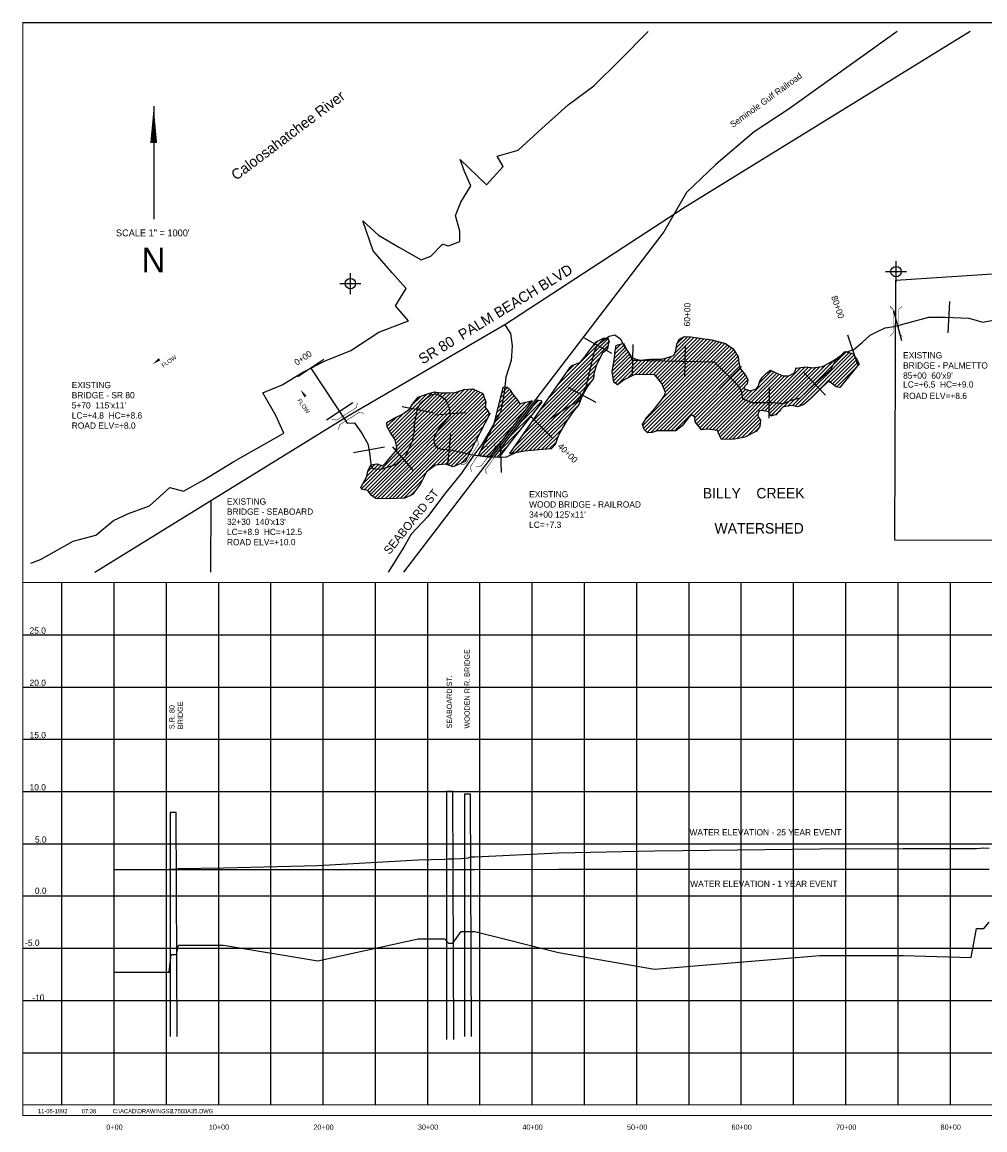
# Model space of a CAD drawing. Extents: x 216944 to 232954, y 836445 to 847160.
# Tile 1 of 2: x 216944 to 226154, y 836557 to 847160. Entities that reach past the tile are written whole.
import ezdxf
from ezdxf.enums import TextEntityAlignment as Align

# ---------------------------------------------------------------- set-up
doc = ezdxf.new("R2010")
doc.units = 0
doc.header["$LTSCALE"] = 800
doc.header["$PDMODE"] = 34
doc.header["$PDSIZE"] = 100
doc.linetypes.add('DASHED', pattern=[0])
doc.linetypes.add('STREAM', pattern=[0])
doc.layers.get('0').update_dxf_attribs({"linetype": 'CONTINUOUS'})
for name, color, linetype in [('BORDER', 1, 'CONTINUOUS'), ('CITY', 10, 'DASHED'), ('EXISTING', 7, 'CONTINUOUS'), ('GRID', 2, 'CONTINUOUS'), ('MAJROADS', 9, 'CONTINUOUS'), ('RR', 13, 'CONTINUOUS'), ('SEC', 2, 'CONTINUOUS'), ('STATIONS', 7, 'CONTINUOUS'), ('STRUCTTEXT', 7, 'CONTINUOUS'), ('STRUCTURES', 1, 'CONTINUOUS'), ('TEXT', 7, 'CONTINUOUS'), ('TRUNKS', 5, 'STREAM'), ('WATER', 4, 'CONTINUOUS'), ('WETDBA', 12, 'CONTINUOUS'), ('WETFILL', 8, 'CONTINUOUS'), ('WSHEDS', 3, 'CONTINUOUS')]:
    doc.layers.add(name, color=color, linetype=linetype)

# ---------------------------------------------------------------- blocks, each defined once
blk = doc.blocks.new('BRIDGE')
at = {"layer": 'STRUCTURES', "color": 0, "const_width": 20}
for points in [[(-233.755842, -534.277494), (-101.17332, -401.694972), (-101.17332, 496.333298), (-233.755842, 628.915819)], [(244.100107, -534.277494), (111.517586, -401.694972), (111.517586, 496.333298), (244.100107, 628.915819)]]:
    blk.add_lwpolyline(points, dxfattribs=at)
blk = doc.blocks.new('LOGON')
at = {"color": 0}
blk.add_attdef('DATE', text='', height=1, dxfattribs=at).set_placement((-1.865901, 1.75989), align=Align.RIGHT)
for tag, p in [('TIME', (1.557062, 1.75989)), ('DRAWING', (8.973544, 1.75989)), ('OPERATOR', (22.664488, 1.75989))]:
    blk.add_attdef(tag, p, '', height=1, dxfattribs=at)
blk = doc.blocks.new('N_ARROW')
at = {"layer": 'TEXT', "color": 0}
blk.add_line((-0.315495, 1064.066845), (-0.315495, -15.852155), dxfattribs=at)
blk.add_lwpolyline([(-0.315495, 1064.066845, 0, 65.7342, 0), (-0.315495, 711.919345, 65.7342, 65.7342, 0)], format="xyseb", dxfattribs=at)
for s, height, p in [('SCALE 1" = 1000\'', 65.7342, (-9.067939, -180.968338)), ('N', 234.765, (-2.503606, -524.501771))]:
    blk.add_text(s, height=height, dxfattribs=at).set_placement(p, align=Align.CENTER)
blk = doc.blocks.new('FLARROW')
at = {"color": 0}
blk.add_lwpolyline([(-0.279745, 0.018706, 0, 0.05, 0), (-0.111925, 0.018706, 0, 0, -0.087559), (-0.012404, 0.001143, 0, 0, 0.245722), (0.075409, 0.012852, 0, 0, -0.309425), (0.212006, 0.014803, 0, 0, 0), (0.278354, 0.012852, 0, 0, 0)], format="xyseb", dxfattribs=at)
blk.add_text('FLOW', height=0.08, dxfattribs=at).set_placement((0.014916, -0.15692), align=Align.CENTER)
blk = doc.blocks.new('*X')
at = {"color": 0}
for p, q in [((229303.296565, 846289.31849), (230134.364862, 847120.386787)), ((229317.034925, 846267.70151), (230155.621175, 847106.28776)), ((229330.773284, 846246.08453), (230157.518892, 847072.830139)), ((229348.638844, 846228.594751), (230161.060141, 847041.016048)), ((229374.754126, 846219.354694), (230172.877613, 847017.478182)), ((229491.786251, 846513.163514), (230099.009523, 847120.386787)), ((229526.787277, 846583.519879), (230063.654184, 847120.386787)), ((229533.269821, 846165.738355), (230401.191519, 847033.660053)), ((229541.825391, 846633.913333), (230028.298845, 847120.386787)), ((229556.863506, 846684.306787), (229992.943506, 847120.386787)), ((229561.204762, 846158.317956), (230457.13434, 847054.247535)), ((229571.901621, 846734.700241), (229957.588167, 847120.386787)), ((229586.939736, 846785.093694), (229922.232828, 847120.386787)), ((229589.139702, 846150.897558), (230513.077161, 847074.835017)), ((229601.977851, 846835.487148), (229886.877489, 847120.386787)), ((229617.015965, 846885.880602), (229851.52215, 847120.386787)), ((229617.074643, 846143.477159), (230569.343505, 847095.746021)), ((229632.05408, 846936.274056), (229816.166811, 847120.386787)), ((229645.009583, 846136.05676), (230625.806825, 847116.854003)), ((229646.58162, 846986.156935), (229780.811472, 847120.386787)), ((229659.507157, 847034.437811), (229745.456133, 847120.386787)), ((229672.432694, 847082.718687), (229710.100794, 847120.386787)), ((229672.944523, 846128.636362), (230664.694948, 847120.386787)), ((229702.162322, 846122.498821), (230700.050287, 847120.386787)), ((229732.749658, 846117.730818), (230735.405626, 847120.386787)), ((229763.336994, 846112.962815), (230770.760965, 847120.386787)), ((229793.92433, 846108.194813), (230806.116304, 847120.386787)), ((229824.511667, 846103.42681), (230841.471644, 847120.386787)), ((229855.099003, 846098.658807), (230876.826983, 847120.386787)), ((229885.686339, 846093.890804), (230912.182322, 847120.386787)), ((229916.273675, 846089.122801), (230947.537661, 847120.386787)), ((229946.861012, 846084.354798), (230982.893, 847120.386787)), ((229977.448701, 846079.587149), (231018.248339, 847120.386787)), ((230008.110576, 846074.893685), (231053.603678, 847120.386787)), ((230038.772451, 846070.200221), (231088.959017, 847120.386787)), ((230069.434326, 846065.506757), (231124.314356, 847120.386787)), ((230100.096201, 846060.813293), (231159.669695, 847120.386787)), ((230132.464325, 846057.826077), (231195.025034, 847120.386787)), ((230175.285459, 846065.291873), (231230.380373, 847120.386787)), ((230218.106594, 846072.757668), (231265.735712, 847120.386787)), ((230263.076609, 846082.372344), (231301.091051, 847120.386787)), ((230308.124833, 846092.065229), (231336.44639, 847120.386787)), ((230353.173056, 846101.758114), (231371.801729, 847120.386787)), ((230406.098504, 846119.328222), (231407.157068, 847120.386787)), ((230463.659984, 846141.534363), (231442.512408, 847120.386787)), ((230521.221464, 846163.740504), (231477.867747, 847120.386787)), ((230667.364518, 846274.528219), (231513.223086, 847120.386787)), ((230819.709121, 846391.517483), (231548.578425, 847120.386787)), ((230972.053724, 846508.506747), (231583.933764, 847120.386787)), ((231124.398327, 846625.49601), (231619.289103, 847120.386787)), ((231276.742929, 846742.485274), (231654.644442, 847120.386787)), ((231429.087532, 846859.474538), (231689.999781, 847120.386787)), ((231581.432135, 846976.463802), (231725.35512, 847120.386787)), ((231733.776738, 847093.453066), (231760.710459, 847120.386787)), ((229400.869409, 846210.114638), (230184.695086, 846993.940315)), ((229426.984691, 846200.874581), (230201.616213, 846975.506103)), ((229453.099974, 846191.634525), (230227.623391, 846966.157942)), ((229479.215257, 846182.394469), (230253.630568, 846956.80978)), ((229505.334881, 846173.158754), (230290.144404, 846957.968277)), ((229289.558206, 846310.935469), (229417.976411, 846439.353674)), ((229291.455438, 846348.18804), (229352.217239, 846408.949842)), ((221811.241756, 843322.74708), (222552.024838, 844063.530162)), ((221894.138999, 843440.999662), (222559.647139, 844106.507802)), ((221977.036242, 843559.252244), (222550.244712, 844132.460714)), ((222059.933485, 843677.504826), (222513.746695, 844131.318036)), ((222389.704956, 844042.631636), (222455.384792, 844108.311472)), ((222610.581646, 843945.310274), (222715.040192, 844049.768821)), ((222614.797009, 843984.880976), (222702.74878, 844072.832747)), ((222620.290775, 844025.730082), (222673.133663, 844078.57297)), ((222883.733285, 843299.223098), (223670.447042, 844085.936855)), ((222892.241976, 843272.37645), (223691.644864, 844071.779338)), ((222906.011456, 843250.790591), (223712.447373, 844057.226508)), ((222910.575918, 843361.42107), (223642.20802, 844093.053173)), ((223005.872552, 843774.915756), (223374.21466, 844143.257864)), ((223021.490156, 843755.17802), (223406.201377, 844139.889241)), ((223037.107759, 843735.440285), (223436.729436, 844135.061962)), ((223052.725363, 843715.702549), (223467.257496, 844130.234682)), ((223067.244666, 843694.866514), (223497.785555, 844125.407403)), ((223069.876788, 843556.07728), (223613.968999, 844100.16949)), ((223077.08359, 843669.350098), (223528.313615, 844120.580123)), ((223086.922514, 843643.833683), (223557.490955, 844114.402124)), ((223096.761438, 843618.317268), (223585.729977, 844107.285807)), ((223188.707798, 843993.106341), (223342.207109, 844146.605652)), ((223201.904703, 844041.658585), (223308.661933, 844148.415815)), ((223210.316196, 844085.425417), (223267.990224, 844143.099445)), ((221728.344513, 843204.494498), (222478.957112, 843955.107097)), ((222589.410918, 843818.07353), (222754.405681, 843983.068292)), ((222593.084104, 843786.391376), (222768.215137, 843961.52241)), ((222596.467827, 843860.485778), (222740.596224, 844004.614175)), ((222597.877739, 843755.829672), (222785.916596, 843943.86853)), ((222603.524737, 843902.898026), (222727.331604, 844026.704894)), ((222924.011437, 843233.435233), (223733.249882, 844042.673678)), ((222946.137473, 843785.891355), (223107.349685, 843947.103567)), ((222958.140451, 843232.208908), (223751.843943, 844025.9124)), ((222980.810913, 843785.209456), (223159.028986, 843963.427529)), ((223006.640563, 843245.35368), (223765.424529, 844004.137646)), ((223045.98297, 843249.340748), (223779.005114, 843982.362893)), ((223081.41993, 843249.422369), (223792.5857, 843960.58814)), ((224310.695896, 843488.748842), (224826.85028, 844004.903226)), ((224340.034025, 843482.731632), (224854.897366, 843997.594973)), ((224373.721225, 843481.063492), (224882.944452, 843990.286719)), ((224457.715549, 843529.702478), (224903.232647, 843975.219576)), ((224676.994333, 843713.625923), (224915.266528, 843951.898118)), ((221645.44727, 843086.241916), (222442.295959, 843883.090605)), ((222142.830728, 843795.757408), (222226.481496, 843879.408176)), ((222602.671374, 843725.267968), (222813.382201, 843935.978795)), ((222617.003072, 843704.244328), (222840.847806, 843928.089061)), ((222637.208647, 843689.094563), (222874.049921, 843925.935837)), ((222738.345045, 843754.875622), (222913.215729, 843929.746307)), ((222807.443714, 843788.618952), (222952.381538, 843933.556776)), ((222842.117153, 843787.937052), (222988.173788, 843933.993687)), ((222876.790593, 843787.255153), (223023.680932, 843934.145492)), ((222911.464033, 843786.573254), (223059.188077, 843934.297298)), ((223116.544339, 843249.19144), (223797.291195, 843929.938295)), ((223151.361323, 843248.653085), (223800.329002, 843897.620763)), ((223186.178307, 843248.114729), (223808.73251, 843870.668933)), ((223363.513073, 843390.094156), (223817.136018, 843843.717102)), ((223704.977604, 843165.873262), (224393.678721, 843854.57438)), ((224016.658748, 843442.199067), (224433.541734, 843859.082053)), ((224047.188247, 843437.373227), (224467.052751, 843857.237731)), ((224076.472182, 843431.301824), (224498.344638, 843853.174279)), ((224095.207172, 843414.681474), (224536.078842, 843855.553144)), ((224106.532637, 843390.651601), (224575.733425, 843859.852388)), ((224228.371232, 843477.134857), (224628.847524, 843877.611148)), ((224269.533564, 843482.941849), (224708.684733, 843922.093019)), ((224346.921572, 843843.172569), (224353.815708, 843850.066706)), ((224696.565616, 843697.841867), (224929.846871, 843931.123121)), ((224715.773802, 843681.694714), (224940.46237, 843906.383281)), ((224737.21098, 843667.776553), (224919.540488, 843850.106061)), ((221629.699131, 843035.138437), (222426.059444, 843831.498751)), ((221672.005898, 843042.089866), (222416.502638, 843786.586606)), ((221714.312666, 843049.041295), (222405.511921, 843740.240549)), ((223381.01837, 843372.244114), (223831.96285, 843823.188594)), ((223383.880516, 843339.750922), (223847.496949, 843803.367354)), ((223397.286263, 843317.801329), (223863.031048, 843783.546114)), ((223412.622881, 843297.782609), (223875.650405, 843760.810132)), ((223428.410169, 843278.214557), (223886.2976, 843736.101988)), ((223579.915544, 843252.943237), (224138.560227, 843811.58792)), ((223600.745636, 843238.41799), (224163.425015, 843801.097368)), ((223611.188502, 843213.505517), (224187.878155, 843790.195169)), ((223622.861674, 843189.82335), (224212.331295, 843779.29297)), ((223634.705456, 843166.311793), (224241.636652, 843773.242989)), ((223668.423056, 843164.674054), (224277.132113, 843773.383111)), ((223996.322178, 843704.70521), (224113.678881, 843822.061913)), ((220193.745615, 842695.200433), (221129.712026, 843631.166844)), ((220217.448428, 842683.547907), (221179.58198, 843645.681458)), ((220246.52502, 842677.26916), (221217.104286, 843647.848426)), ((220263.227267, 842658.616068), (221254.626593, 843650.015393)), ((220278.031673, 842638.065134), (221278.963185, 843638.996647)), ((220296.879002, 842621.557124), (221303.183863, 843627.861986)), ((221506.472913, 843512.952984), (221621.887716, 843628.367787)), ((221518.157254, 843559.992663), (221605.631638, 843647.467048)), ((221529.841594, 843607.032343), (221586.476248, 843663.666997)), ((221541.525934, 843654.072022), (221552.125032, 843664.67112)), ((221756.502304, 843055.875594), (222329.855294, 843629.228584)), ((223444.359587, 843258.808636), (223853.787322, 843668.236372)), ((223483.630703, 843262.724413), (223867.401209, 843646.494919)), ((223518.791346, 843262.529716), (223893.161352, 843636.899723)), ((223549.353445, 843257.736477), (223929.113221, 843637.496253)), ((220317.60683, 842606.929614), (221327.404541, 843616.727324)), ((220345.198956, 842599.1664), (221351.625219, 843605.592663)), ((220380.350127, 842598.962232), (221361.415127, 843580.027232)), ((220415.501298, 842598.758064), (221370.804683, 843554.061449)), ((220450.788064, 842598.689491), (221380.194238, 843528.095665)), ((220460.852895, 843245.150425), (220816.133134, 843600.430664)), ((220474.203284, 843223.145475), (220866.013923, 843614.956114)), ((220488.179999, 843201.766851), (220904.850728, 843618.43758)), ((220502.156715, 843180.388228), (220935.337276, 843613.568789)), ((220513.065169, 843155.941343), (220968.201513, 843611.077686)), ((220518.191296, 843055.001453), (221079.139884, 843615.950041)), ((220519.858166, 843127.379001), (221003.453551, 843610.974386)), ((220526.651163, 843098.816658), (221040.738097, 843612.903593)), ((220673.150416, 843492.803285), (220760.124467, 843579.777336)), ((221321.918304, 843045.555662), (221806.356152, 843529.99351)), ((221359.32971, 843118.322407), (221760.791975, 843519.784673)), ((221434.152523, 843263.855898), (221697.990987, 843527.694363)), ((221459.735552, 843324.794266), (221682.537395, 843547.59611)), ((221471.419892, 843371.833946), (221666.480749, 843566.894803)), ((221483.104233, 843418.873625), (221650.424103, 843586.193496)), ((221494.788573, 843465.913305), (221634.969442, 843606.094174)), ((221704.575574, 843322.146915), (221914.411363, 843531.982704)), ((221796.262853, 843060.280804), (222294.159256, 843558.177206)), ((221814.252356, 843467.179036), (221887.47932, 843540.406)), ((220447.801442, 843267.454311), (220599.434995, 843419.087864)), ((220487.092722, 842599.63881), (221377.037258, 843489.583346)), ((220523.397379, 842600.588128), (221384.208299, 843461.399047)), ((220819.168241, 842861.003651), (221398.532737, 843440.368146)), ((220915.056254, 842921.536325), (221408.46373, 843414.943801)), ((221323.407674, 843011.689693), (221762.737748, 843451.019767)), ((221396.741116, 843191.089153), (221714.968067, 843509.316103)), ((221594.898792, 843177.114794), (221845.38786, 843427.603862)), ((221836.023402, 843064.686013), (222271.906112, 843500.568724)), ((224152.405044, 843401.168668), (224193.214551, 843441.978175)), ((220433.311885, 843323.675432), (220442.382945, 843332.746492)), ((220436.743591, 843291.751799), (220523.995302, 843379.00351)), ((220954.273482, 842925.398213), (221393.88663, 843365.011361)), ((221875.783951, 843069.091223), (222171.49587, 843364.803143)), ((223741.532151, 843167.072471), (223985.034165, 843410.574484)), ((223782.524216, 843172.709196), (223988.047425, 843378.232405)), ((223826.123124, 843180.952766), (224002.160876, 843356.990517)), ((223878.764166, 843198.238468), (224005.831856, 843325.306158)), ((220993.42588, 842929.195273), (221356.895443, 843292.664836)), ((221019.934193, 842920.348247), (221319.904257, 843220.318311)), ((221355.878804, 843008.805484), (221651.745589, 843304.67227)), ((221485.22201, 843032.082673), (221719.408797, 843266.26946)), ((221914.3472, 843072.299134), (222115.770984, 843273.722918)), ((223953.781311, 843237.900274), (223984.88204, 843269.001003)), ((221046.442507, 842911.501221), (221282.913071, 843147.971785)), ((221388.349934, 843005.921275), (221540.753431, 843158.324772)), ((221485.763323, 842997.268647), (221595.347947, 843106.853271)), ((221952.369272, 843074.965867), (222074.664903, 843197.261498)), ((221990.391345, 843077.6326), (222056.545443, 843143.786698)), ((221080.72605, 842910.429426), (221245.921885, 843075.62526)), ((221141.56998, 842935.918016), (221208.930698, 843003.278735)), ((221420.821064, 843003.037066), (221429.761272, 843011.977274)), ((220204.084403, 842740.894559), (220379.716327, 842916.526483)), ((220243.162962, 842815.328458), (220354.471729, 842926.637224)), ((220250.389266, 842857.910101), (220321.732907, 842929.253742)), ((220559.702037, 842601.537446), (220808.843679, 842850.679089)), ((220596.006694, 842602.486765), (220773.329752, 842779.809823)), ((220656.355923, 842627.480654), (220709.701378, 842680.826109))]:
    blk.add_line(p, q, dxfattribs=at)

msp = doc.modelspace()

# ---------------------------------------------------------------- linework, layer by layer
at = {"layer": 'BORDER', "color": 0, "const_width": 10}
msp.add_lwpolyline([(216949.303451, 836695.323509), (232949.303451, 836695.323509), (232949.303451, 847155.323509), (216949.303451, 847155.323509)], close=True, dxfattribs=at)
for points in [[(216949.303451, 841795.323509), (232949.303451, 841795.323509)], [(216949.303451, 836795.323509), (232949.303451, 836795.323509)]]:
    msp.add_lwpolyline(points, dxfattribs=at)
at = {"layer": 'CITY', "color": 0}
msp.add_lwpolyline([(230588.600398, 842199.68481), (225294.18502, 842200.615612), (225303.208709, 844691.15398), (226279.923232, 844752.841757)], dxfattribs=at)
at = {"layer": 'EXISTING', "color": 0, "linetype": 'DASHED'}
for p, q in [((221005.29852, 839795.323509), (221005.29852, 837421.405854)), ((221063.303451, 839795.323509), (221005.29852, 839795.323509)), ((221073.616112, 837421.405854), (221063.303451, 839795.323509)), ((221175.29852, 839770.323509), (221175.29852, 837451.405855)), ((221233.303451, 839770.323509), (221175.29852, 839770.323509)), ((221243.377183, 837451.405855), (221233.303451, 839770.323509)), ((218360.29852, 839595.323509), (218360.29852, 837451.405855)), ((218418.303451, 839595.323509), (218360.29852, 839595.323509)), ((218427.616957, 837451.405855), (218418.303451, 839595.323509))]:
    msp.add_line(p, q, dxfattribs=at)
at = {"layer": 'EXISTING', "color": 0}
msp.add_lwpolyline([(226194.303451, 839050.323509), (226144.303451, 839049.323509), (226074.303451, 839049.323509), (226024.303451, 839049.323509), (225374.303451, 839049.323509), (224574.303451, 839049.323509), (222994.303451, 839048.323509), (222074.303451, 839048.323509), (221274.303451, 839047.323509), (221234.303451, 839047.323509), (221214.303451, 839047.323509), (221144.303451, 839046.323509), (221064.303451, 839046.323509), (221024.303451, 839046.323509), (220984.303451, 839046.323509), (220734.303451, 839046.323509), (219774.303451, 839045.323509), (218869.303451, 839045.323509), (218439.303451, 839045.323509), (218419.303451, 839045.323509), (218369.303451, 839045.323509), (218349.303451, 839045.323509), (217824.303451, 839045.323509), (218349.303451, 839053.323509), (218369.303451, 839051.323509), (218419.303451, 839052.323509), (218439.303451, 839057.323509), (218869.303451, 839065.323509), (219774.303451, 839086.323509), (220734.303451, 839141.323509), (220984.303451, 839149.323509), (221024.303451, 839150.323509), (221064.303451, 839152.323509), (221144.303451, 839154.323509), (221214.303451, 839160.323509), (221234.303451, 839169.323509), (221274.303451, 839171.323509), (222074.303451, 839208.323509), (222994.303451, 839226.323509), (224574.303451, 839245.323509), (225374.303451, 839249.323509), (226024.303451, 839251.323509), (226074.303451, 839249.323509), (226144.303451, 839256.323509), (226194.303451, 839254.323509)], dxfattribs=at)
at = {"layer": 'EXISTING', "color": 0, "linetype": 'DASHED'}
msp.add_lwpolyline([(217824.303451, 838065.323509), (218349.303451, 838065.323509), (218369.303451, 838235.323509), (218419.303451, 838235.323509), (218439.303451, 838325.323509), (218869.303451, 838325.323509), (219774.303451, 838175.323509), (220734.303451, 838385.323509), (220984.303451, 838385.323509), (221024.303451, 838345.323509), (221064.303451, 838345.323509), (221144.303451, 838455.323509), (221214.303451, 838455.323509), (221234.303451, 838455.323509), (221274.303451, 838455.323509), (222074.303451, 838255.323509), (222994.303451, 838095.323509), (224574.303451, 838225.323509), (225374.303451, 838225.323509), (226024.303451, 838205.323509), (226074.303451, 838485.323509), (226144.303451, 838485.323509), (226194.303451, 838545.323509)], dxfattribs=at)
at = {"layer": 'GRID', "color": 0}
for points in [[(217324.303451, 836795.323509), (217324.303451, 841795.323509)], [(217824.303451, 836795.323509), (217824.303451, 841795.323509)], [(218324.303451, 836795.323509), (218324.303451, 841795.323509)], [(218824.303451, 836795.323509), (218824.303451, 841795.323509)], [(219324.303451, 836795.323509), (219324.303451, 841795.323509)], [(219824.303451, 836795.323509), (219824.303451, 841795.323509)], [(220324.303451, 836795.323509), (220324.303451, 841795.323509)], [(220824.303451, 836795.323509), (220824.303451, 841795.323509)], [(221324.303451, 836795.323509), (221324.303451, 841795.323509)], [(221824.303451, 836795.323509), (221824.303451, 841795.323509)], [(222324.303451, 836795.323509), (222324.303451, 841795.323509)], [(222824.303451, 836795.323509), (222824.303451, 841795.323509)], [(223324.303451, 836795.323509), (223324.303451, 841795.323509)], [(223824.303451, 836795.323509), (223824.303451, 841795.323509)], [(224324.303451, 836795.323509), (224324.303451, 841795.323509)], [(224824.303451, 836795.323509), (224824.303451, 841795.323509)], [(225324.303451, 836795.323509), (225324.303451, 841795.323509)], [(225824.303451, 836795.323509), (225824.303451, 841795.323509)], [(216949.303451, 841295.323509), (232949.303451, 841295.323509)], [(216949.303451, 840795.323509), (232949.303451, 840795.323509)], [(216949.303451, 840295.323509), (232949.303451, 840295.323509)], [(216949.303451, 839795.323509), (232949.303451, 839795.323509)], [(216949.303451, 839295.323509), (232949.303451, 839295.323509)], [(216949.303451, 838795.323509), (232949.303451, 838795.323509)], [(216949.303451, 838295.323509), (232949.303451, 838295.323509)], [(216949.303451, 837795.323509), (232949.303451, 837795.323509)], [(216949.303451, 837295.323509), (232949.303451, 837295.323509)]]:
    msp.add_lwpolyline(points, dxfattribs=at)
at = {"layer": 'MAJROADS', "color": 0}
for points in [[(226013.052666, 847071.70863), (225315.896421, 846640.775721), (223287.267135, 845390.620753), (221561.199176, 844263.902539), (220071.660376, 843395.175793), (217637.924181, 841892.425177)], [(221561.199176, 844263.902539), (221617.348631, 844180.541589), (221633.24123, 844063.1102), (221623.810963, 843920.726937), (221572.361415, 843761.894588), (221554.490193, 843611.194035), (221519.613396, 843427.100652), (221443.211975, 843293.591169), (221341.364025, 843118.371566), (221256.707145, 843001.682161), (221146.603735, 842843.282636), (220985.916426, 842643.358487), (220825.105453, 842426.676092), (220664.665472, 842260.268435), (220596.705006, 842135.076243), (220444.78959, 841895.955869)]]:
    msp.add_lwpolyline(points, dxfattribs=at)
at = {"layer": 'RR', "color": 0}
msp.add_lwpolyline([(225316.673815, 847071.70863), (224272.581548, 846323.202046), (223946.909868, 846110.54604), (223581.866676, 845798.113671), (223300.275035, 845529.891452), (223082.923167, 845154.4089), (220590.896067, 841896.139653)], dxfattribs=at)
at = {"layer": 'SEC', "color": 0}
for p in [(225305.171283, 844772.103901), (220084.743708, 844657.961543)]:
    msp.add_point(p, dxfattribs=at)
at = {"layer": 'STATIONS', "color": 0}
for p, q in [((225815.251315, 844485.213753), (225800.752026, 844185.564341)), ((225280.106699, 844401.632732), (225356.240336, 844111.454046)), ((224840.175422, 844165.883213), (224936.505606, 843881.769687)), ((222319.562704, 844138.435342), (222581.81012, 843992.742883)), ((222786.930901, 844073.14431), (222781.64103, 843773.190952)), ((223286.853165, 844064.327859), (223281.563294, 843764.3745)), ((219829.890363, 843931.225851), (219580.14855, 843765.006035)), ((223826.598356, 843862.466455), (223615.405742, 843649.399142)), ((224422.283499, 843805.129861), (224629.503256, 843588.196755)), ((222167.779078, 843663.412733), (222432.140446, 843521.592188)), ((224089.345572, 843668.287389), (224087.617578, 843368.292366)), ((220106.923388, 843514.989496), (219857.181575, 843348.769681)), ((220578.663391, 843480.245152), (220873.041853, 843422.440989)), ((221187.143167, 843420.296329), (220887.897386, 843399.036909)), ((221809.035883, 843387.926619), (222021.01631, 843175.643085)), ((221043.413173, 843216.34383), (221012.93036, 842917.896517)), ((220486.279769, 843095.709541), (220683.578693, 842869.71588)), ((221517.007559, 843147.914664), (221525.507314, 842848.035098)), ((220410.269283, 843091.300799), (220115.243144, 843036.898802))]:
    msp.add_line(p, q, dxfattribs=at)
at = {"layer": 'TRUNKS', "color": 0}
msp.add_lwpolyline([(219705.019456, 843848.115943), (220054.676849, 843322.762988), (220124.593937, 843325.11829), (220197.91856, 843218.235981), (220251.92782, 843122.822999), (220263.257915, 843061.379035), (220274.211759, 842986.849134), (220279.061594, 842927.774286), (220286.844922, 842894.808606), (220327.907475, 842880.531203), (220389.100604, 842883.13734), (220519.095878, 842925.238312), (220608.655686, 843003.426584), (220643.377209, 843072.277624), (220680.718682, 843156.332884), (220698.8075, 843254.03846), (220698.382353, 843315.16888), (220713.600386, 843388.946278), (220726.386595, 843454.062425), (220752.007907, 843510.078362), (220801.243853, 843552.318566), (220857.022769, 843594.370643), (220913.979336, 843601.464176), (220956.972043, 843578.400106), (220995.351937, 843546.737494), (221020.144222, 843498.003217), (221035.773589, 843434.252846), (221038.881395, 843390.507635), (220996.188417, 843348.079306), (220935.106892, 843273.4378), (220896.274224, 843213.436136), (220883.989685, 843165.767906), (220889.278481, 843121.959986), (220914.447019, 843086.311647), (220959.934259, 843074.089816), (221049.166711, 843064.975792), (221235.603069, 843020.325032), (221394.313647, 842998.299382), (221501.244851, 842997.407647), (221577.704908, 842999.574823), (221659.592992, 843038.693406), (221762.61499, 843129.591365), (221996.335872, 843362.97853), (222145.534907, 843465.645545), (222240.947889, 843519.654804), (222288.253681, 843570.681675), (222336.688229, 843660.966361), (222358.825483, 843747.641571), (222421.000682, 844012.154597), (222453.227672, 844070.163398), (222502.463619, 844112.403601), (222560.423524, 844154.39297), (222613.143529, 844165.9739), (222668.783214, 844127.26665), (222701.860498, 844063.01461), (222749.891166, 843987.418661), (222780.78746, 843923.229329), (223566.194587, 843909.378168), (223797.52618, 843680.081974), (223826.304193, 843618.136341), (223835.39059, 843554.574097), (223926.051528, 843519.225487), (224115.923049, 843518.131813), (224229.209096, 843510.508983), (224299.941396, 843541.217151), (224387.933488, 843564.88068), (224578.710558, 843747.115558), (224679.488858, 843835.895235), (224730.167104, 843928.298202), (224823.963475, 844001.999077), (224901.113327, 844028.15714), (224981.572925, 844093.510309), (225055.614971, 844163.413583), (225122.048001, 844196.428158), (225199.511396, 844233.491169), (225287.252653, 844248.43074), (225617.160289, 844334.987987), (225774.379674, 844337.015932), (225996.715206, 844326.257668), (226072.610884, 844308.795937), (226133.114218, 844287.411187), (226253.821156, 844310.134087)], dxfattribs=at)
at = {"layer": 'WATER', "color": 0}
msp.add_lwpolyline([(217027.054607, 841981.715061), (217120.766986, 842017.162739), (217431.550647, 842191.281003), (217649.578836, 842248.685558), (217817.832405, 842390.100764), (217960.548312, 842456.296594), (218161.923023, 842530.540443), (218355.481984, 842705.309058), (218489.267255, 842671.073029), (218682.454587, 842778.856102), (218968.11867, 842953.113727), (219446.923631, 843226.781233), (219372.493969, 843394.663173), (219248.103871, 843613.062991), (219432.732196, 843687.399746), (219634.385628, 843811.882751), (219844.319347, 843919.572917), (220087.699382, 844018.704076), (220356.617079, 844193.054608), (220641.909533, 844300.326691), (220517.101352, 844443.367774), (220618.508739, 844610.274187), (220485.373819, 844761.734916), (220302.324918, 844972.086717), (220203.426028, 845257.332717), (220353.40024, 845122.525466), (220553.706517, 845004.185879), (220762.385987, 844885.799839), (220854.676923, 844918.78162), (220964.178781, 845035.402422), (221022.698223, 845018.330861), (221131.781998, 845059.592928), (221132.339442, 845160.071242), (221091.309643, 845311.020981), (221142.245605, 845436.340152), (221235.233345, 845594.919825), (221177.364254, 845729.216086), (221136.14864, 845846.673054), (221385.99727, 845602.456853), (221546.06346, 845777.411283), (221488.008554, 845878.214772), (221689.290357, 845935.712235), (221916.527905, 846143.787807), (222168.977938, 846368.470404), (222412.82251, 846551.333491), (222665.411904, 846801.135667), (222931.804666, 847071.70863)], dxfattribs=at)
at = {"layer": 'WETDBA', "color": 0}
for points in [[(222550.906673, 844132.481438), (222503.166806, 844130.986801), (222433.003333, 844097.690175), (222363.457804, 844009.255562), (222326.734053, 843958.492635), (222276.887492, 843898.281841), (222210.7353, 843873.512282), (222181.079678, 843850.319381), (221607.00927, 843031.410264), (221754.673261, 843055.672948), (221888.16117, 843070.462538), (222009.854954, 843078.997708), (222048.235318, 843119.261561), (222079.076836, 843210.28215), (222155.312114, 843342.08585), (222228.383299, 843444.656566), (222269.68804, 843494.826622), (222304.751048, 843585.597022), (222358.037116, 843678.20902), (222412.53828, 843749.42133), (222418.849649, 843808.589479), (222442.353968, 843883.27493), (222476.910254, 843951.199237), (222500.761383, 843996.735789), (222536.585278, 844026.399667), (222551.570786, 844046.079602), (222552.485394, 844081.230669), (222561.001989, 844092.324678), (222563.718218, 844096.253938), (222557.362896, 844112.261147)], [(224951.152292, 843888.557868), (224766.141868, 843663.515817), (224763.349963, 843662.746369), (224730.881491, 843668.994599), (224688.218865, 843704.858472), (224678.57126, 843711.65325), (224665.896313, 843727.509107), (224594.700514, 843663.976676), (224488.025565, 843556.385667), (224424.034493, 843500.051619), (224362.41284, 843476.795731), (224315.038817, 843489.361521), (224225.060874, 843476.667846), (224202.76133, 843454.353703), (224186.747777, 843433.595271), (224156.942867, 843401.967795), (224133.854994, 843397.901936), (224107.373937, 843388.836729), (224096.261048, 843412.809704), (224087.088595, 843429.100735), (224021.775335, 843442.642056), (223993.730157, 843440.213931), (223983.661977, 843405.897514), (223985.278613, 843382.399693), (224006.415423, 843350.587078), (224005.725779, 843320.710773), (224000.120871, 843290.716749), (223968.528939, 843245.697393), (223857.174316, 843186.823845), (223755.059566, 843167.516251), (223636.065195, 843163.612522), (223612.46028, 843210.471567), (223595.694249, 843250.468567), (223504.366676, 843264.792025), (223444.088462, 843258.781601), (223409.332743, 843301.860674), (223384.300306, 843334.985157), (223380.44053, 843378.804171), (223346.88309, 843401.185736), (223316.008092, 843370.235215), (223259.133381, 843295.453143), (223197.03864, 843247.946802), (223098.991965, 843249.462842), (223017.848074, 843249.275946), (222971.514633, 843233.060744), (222927.319303, 843230.24583), (222896.034508, 843260.410239), (222880.454219, 843309.569219), (222920.602724, 843378.681332), (223002.009646, 843470.561645), (223054.923527, 843534.710107), (223090.92828, 843586.158398), (223097.586458, 843616.177647), (223065.374673, 843699.716183), (222997.995003, 843784.871508), (222804.693559, 843788.673037), (222702.658613, 843736.697232), (222639.912141, 843687.067532), (222604.498348, 843713.620138), (222588.743699, 843814.063521), (222611.161267, 843948.793814), (222617.689191, 844013.587815), (222628.432263, 844063.728518), (222695.696585, 844086.06567), (222731.743074, 844018.427097), (222778.088899, 843946.117104), (222854.847257, 843924.067596), (222955.433584, 843933.853712), (223062.566563, 843934.311742), (223141.767953, 843956.934781), (223178.672408, 843970.816414), (223198.018223, 844013.786024), (223207.012188, 844078.287794), (223228.388868, 844124.467667), (223281.884994, 844149.636703), (223337.449747, 844147.103242), (223405.771468, 844139.957221), (223540.827626, 844118.601333), (223671.948179, 844085.558564), (223747.691029, 844032.571072), (223795.182617, 843956.424312), (223799.704595, 843899.623366), (223817.969544, 843841.043808), (223865.80175, 843780.010745), (223886.80609, 843739.061376), (223879.714801, 843697.790422), (223855.024892, 843672.608697), (223849.518822, 843653.155789), (223908.00367, 843631.371224), (223968.706587, 843648.984443), (223986.759414, 843672.602046), (224002.041434, 843723.90533), (224026.111182, 843760.313535), (224066.280631, 843799.215069), (224092.107895, 843820.911116), (224099.312621, 843828.109499), (224162.479361, 843801.518979), (224226.039234, 843773.181416), (224278.727998, 843773.38941), (224331.788949, 843802.06094), (224349.270003, 843849.552682), (224443.86257, 843860.249124), (224505.530392, 843852.241163), (224601.184638, 843862.611741), (224660.83222, 843894.953933), (224723.563939, 843930.531614), (224780.158954, 843972.988157), (224814.092863, 844008.227437), (224899.285797, 843986.028641), (224907.932646, 843962.347898), (224937.028878, 843920.889741), (224941.328109, 843902.725541)], [(221420.041058, 843416.163602), (221183.461797, 842953.467234), (221066.948066, 842904.657586), (220993.290661, 842929.240402), (220899.01555, 842919.956728), (220810.992644, 842854.967423), (220754.332272, 842741.899696), (220678.820272, 842638.56794), (220606.258026, 842602.754823), (220446.520368, 842598.577897), (220328.469958, 842599.263566), (220282.731604, 842631.540861), (220250.391475, 842676.434244), (220200.601863, 842687.185724), (220184.699836, 842705.774627), (220242.272599, 842810.081914), (220250.892312, 842860.874347), (220280.325188, 842922.703993), (220340.519318, 842932.225319), (220390.17646, 842912.337084), (220420.809677, 842938.715024), (220470.664646, 842998.574727), (220516.525152, 843049.205183), (220528.523296, 843090.944945), (220510.163791, 843168.140696), (220469.687663, 843230.052516), (220437.45478, 843285.135924), (220432.934866, 843327.182671), (220508.797803, 843371.857129), (220582.789635, 843406.650609), (220648.361646, 843455.645395), (220679.560445, 843502.411794), (220734.145692, 843570.113202), (220813.881094, 843599.774863), (220887.490266, 843621.210096), (220950.6129, 843611.129227), (221015.95773, 843610.937744), (221085.732198, 843616.473015), (221171.812451, 843645.232757), (221254.953574, 843650.034277), (221352.279034, 843605.292093), (221381.623239, 843524.143921), (221375.076433, 843474.8063), (221406.388517, 843428.834421), (221411.408809, 843395.230657)], [(221544.075368, 843664.33572), (221454.363513, 843303.167118), (221305.332311, 843013.295215), (221422.844569, 843002.85733), (221825.84061, 843534.223356), (221788.721831, 843526.165308), (221706.268135, 843507.328585), (221696.935922, 843530.290332), (221637.616575, 843601.587032), (221615.643049, 843639.000274), (221583.73175, 843665.988053)], [(221460.585985, 842999.504994), (221510.923977, 842995.033782), (221607.623392, 843123.112089), (221918.467529, 843521.192943), (221912.839613, 843536.163697), (221871.632949, 843543.056802)]]:
    msp.add_lwpolyline(points, close=True, dxfattribs=at)
at = {"layer": 'WSHEDS', "color": 0}
msp.add_lwpolyline([(218747.900549, 842577.798421), (218745.94245, 841893.818928, -0.293779)], format="xyb", dxfattribs=at)

# ---------------------------------------------------------------- block references
at = {"layer": 'STRUCTURES', "color": 0, "xscale": 0.25, "yscale": 0.25, "zscale": 0.25}
msp.add_blockref('BRIDGE', (225302.764564, 844285.279831), dxfattribs=at)
for p, rotation in [((220050.146222, 843382.609525), 302.471659), ((221263.650299, 843003.317618), 327.018633), ((221415.574855, 842977.017065), 323.230075)]:
    msp.add_blockref('BRIDGE', p, dxfattribs=dict(at, rotation=rotation))
at = {"layer": 'TEXT', "color": 0}
msp.add_blockref('N_ARROW', (218203.033085, 845291.091076), dxfattribs=at)
at = {"layer": 'TEXT', "color": 0, "xscale": 40, "yscale": 40, "zscale": 40}
msp.add_blockref('LOGON', (217452.07491, 836645.168295), dxfattribs=at).add_auto_attribs({'DATE': '11-05-1992', 'TIME': '07:38', 'OPERATOR': '2', 'DRAWING': 'C:\\ACAD\\DRAWINGS\\17500A35.DWG'})
at = {"layer": 'TRUNKS', "color": 0, "xscale": 500, "yscale": 500, "zscale": 500}
for p, rotation in [((218309.419065, 843957.400212), 35), ((219680.360423, 843525.912027), 306.119031)]:
    msp.add_blockref('FLARROW', p, dxfattribs=dict(at, rotation=rotation))
at = {"layer": 'WETFILL', "color": 0}
msp.add_blockref('*X', (0, 0), dxfattribs=at)
msp.add_blockref('*X', (0, 0), dxfattribs=at)
msp.add_blockref('*X', (0, 0), dxfattribs=at)
msp.add_blockref('*X', (0, 0), dxfattribs=at)
msp.add_blockref('*X', (0, 0), dxfattribs=at)
msp.add_blockref('*X', (0, 0), dxfattribs=at)

# ---------------------------------------------------------------- texts
at = {"layer": 'EXISTING', "color": 0}
for s, p in [('EXISTING', (225372.054592, 843941.265756)), ('BRIDGE - PALMETTO', (225372.054592, 843844.122898)), ("85+00  60'x9'", (225372.054592, 843746.980041)), ('LC=+6.5  HC=+9.0', (225372.054592, 843662.376273)), ('ROAD ELV=+8.6', (225372.054592, 843552.694327)), ('WATER ELEVATION - 25 YEAR EVENT', (223328.335267, 839375.22919)), ('WATER ELEVATION - 1 YEAR EVENT', (223335.149083, 838881.990424))]:
    msp.add_text(s, height=60, dxfattribs=at).set_placement(p)
at = {"layer": 'RR', "color": 0}
msp.add_text('Seminole Gulf Railroad', height=60, rotation=36, dxfattribs=at).set_placement((223744.663336, 846147.766689))
at = {"layer": 'STATIONS', "color": 0}
for s, rotation, p in [('80+00', 288.729498, (224718.985175, 844423.723514)), ('60+00', 88.989657, (223336.355069, 844360.236334)), ('0+00', 33.646411, (219647.719626, 843920.72821)), ('40+00', 314.959066, (222142.702633, 843014.048294))]:
    msp.add_text(s, height=60, rotation=rotation, dxfattribs=at).set_placement(p, align=Align.CENTER)
at = {"layer": 'STRUCTTEXT', "color": 0}
for s, p in [('EXISTING', (217418.725076, 843656.627315)), ("5+70  115'x11'", (217418.725076, 843462.3416)), ('BRIDGE - SR 80', (217418.725076, 843559.484457)), ('LC=+4.8  HC=+8.6', (217418.725076, 843365.198743)), ('ROAD ELV=+8.0', (217418.725076, 843268.055886)), ('EXISTING', (221794.208603, 842610.735701)), ('EXISTING', (218903.834336, 842541.831893)), ('WOOD BRIDGE - RAILROAD', (221794.208603, 842513.592844)), ('BRIDGE - SEABOARD', (218903.834336, 842444.689035)), ("34+00 125'x11'", (221794.208603, 842416.449987)), ("32+30  140'x13'", (218903.834336, 842347.546178)), ('LC=+7.3', (221794.208603, 842319.30713)), ('LC=+8.9  HC=+12.5', (218903.834336, 842250.403321)), ('ROAD ELV=+10.0', (218903.834336, 842153.260464))]:
    msp.add_text(s, height=60, dxfattribs=at).set_placement(p)
at = {"layer": 'TEXT', "color": 0}
for s, height, rotation, p in [('SR 80  PALM BEACH BLVD', 100, 31.414218, (220775.417222, 843881.613916)), ('SEABOARD ST', 80, 51, (220457.896904, 842058.058359)), ('WOODEN R.R. BRIDGE', 50, 90, (221225.432425, 840398.50582)), ('SEABOARD ST.', 50, 90, (221056.053379, 840398.50582)), ('S.R. 80', 50, 90, (218401.75975, 840392.560028)), ('BRIDGE', 50, 90, (218482.712131, 840392.560028))]:
    msp.add_text(s, height=height, rotation=rotation, dxfattribs=at).set_placement(p)
for s, height, p in [('BILLY    CREEK', 100, (223455.733929, 842601.423499)), ('WATERSHED', 100, (223567.818613, 842265.21821)), ('25.0', 60, (217015.292036, 841305.980212)), ('20.0', 60, (217015.292036, 840805.980212)), ('15.0', 60, (217015.292036, 840305.980212)), ('10.0', 60, (217015.292036, 839805.980212)), ('5.0', 60, (217066.292036, 839305.980212)), ('0.0', 60, (217066.292036, 838815.039097)), ('-5.0', 60, (216972.43748, 838316.87826))]:
    msp.add_text(s, height=height, dxfattribs=at).set_placement(p)
for s, height, p in [('-10', 60, (217099.192734, 837792.080898)), ('0+00', 50, (217827.586035, 836557.589276)), ('10+00', 50, (218827.586035, 836557.589276)), ('20+00', 50, (219827.498036, 836557.589276)), ('30+00', 50, (220827.586035, 836557.589276)), ('40+00', 50, (221827.586035, 836557.589276)), ('50+00', 50, (222827.586035, 836557.589276)), ('60+00', 50, (223827.586035, 836557.589276)), ('70+00', 50, (224827.586035, 836557.589276)), ('80+00', 50, (225827.586035, 836557.589276))]:
    msp.add_text(s, height=height, dxfattribs=at).set_placement(p, align=Align.CENTER)
at = {"layer": 'TRUNKS', "color": 0}
msp.add_text('Caloosahatchee River', height=100, rotation=37, dxfattribs=at).set_placement((218991.846205, 845641.379532))

doc.saveas('drawing.dxf')
